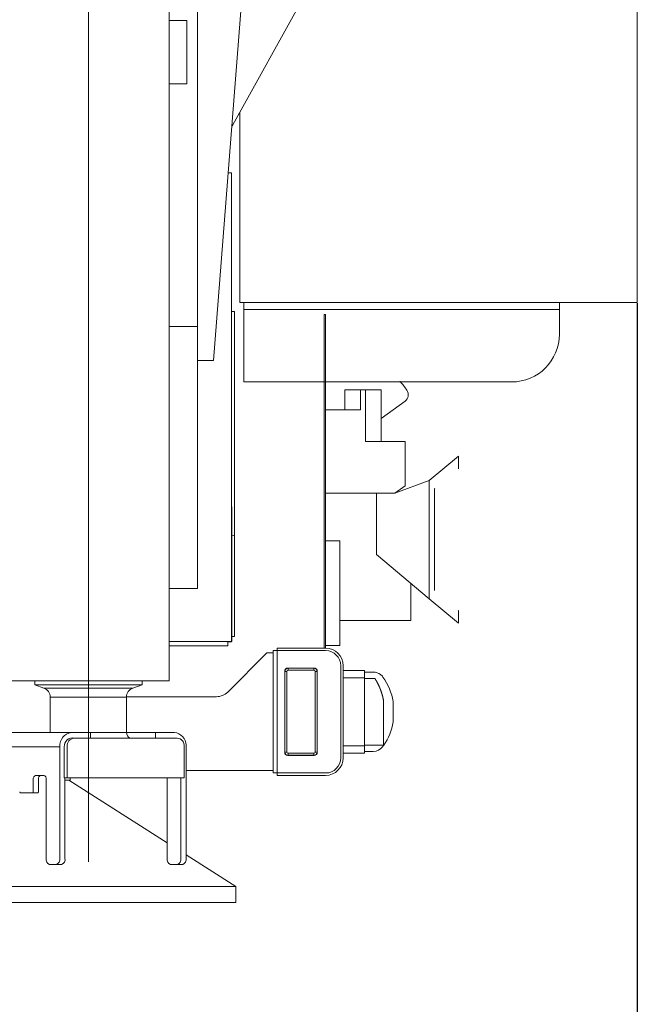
# Model space of a CAD drawing. Extents: x 0 to 59450, y 0 to 42050.
# Tile 180 of 256: x 38235 to 39011, y 19854 to 21093. Entities that reach past the tile are written whole.
import ezdxf

# ---------------------------------------------------------------- set-up
doc = ezdxf.new("R2010")
doc.units = 0
doc.header["$LTSCALE"] = 20
doc.header["$MEASUREMENT"] = 0
doc.layers.get('0').update_dxf_attribs({"linetype": 'CONTINUOUS'})
doc.layers.get('Defpoints').update_dxf_attribs({"linetype": 'CONTINUOUS'})
doc.dimstyles.new('DXF001', dxfattribs={"dimtxt": 3.1, "dimasz": 2, "dimexe": 2, "dimexo": 0.8, "dimgap": 0.09, "dimtad": 1, "dimdsep": 46, "dimtxsty": 'STANDARD', "dimcen": 0.09, "dimazin": 2, "dimtfac": 0.645161, "dimtdec": 4, "dimtmove": 0, "dimatfit": 3, "dimfxl": 1, "dimtvp": 0.66129, "dimtolj": 1, "dimtzin": 0, "dimarcsym": 0})

# ---------------------------------------------------------------- blocks, each defined once
blk = doc.blocks.new('_OPEN')
at = {"color": 0, "linetype": 'ByBlock', "lineweight": -2}
for p, q in [((-1, 0.166667), (0, 0)), ((0, 0), (-1, -0.166667)), ((0, 0), (-1, 0))]:
    blk.add_line(p, q, dxfattribs=at)
blk = doc.blocks.new('*D21')
at = {"color": 0, "linetype": 'Continuous', "lineweight": -2}
for p, q in [((39011.4, 20735.9), (39011.4, 18731.2)), ((25944.3, 20623.9), (25944.3, 18731.2)), ((39009.4, 18733.2), (25946.3, 18733.2))]:
    blk.add_line(p, q, dxfattribs=at)
at = {"layer": 'Defpoints', "color": 0, "linetype": 'Continuous'}
for p in [(39011.4, 20736.7), (25944.3, 20624.7), (25944.3, 18733.2)]:
    blk.add_point(p, dxfattribs=at)
at = {"color": 0, "linetype": 'Continuous', "lineweight": -2, "xscale": 2, "yscale": 2, "zscale": 2, "rotation": 180}
blk.add_blockref('_OPEN', (25944.3, 18733.2), dxfattribs=at)
at = {"color": 0, "linetype": 'Continuous', "lineweight": -2, "xscale": 2, "yscale": 2, "zscale": 2}
blk.add_blockref('_OPEN', (39011.4, 18733.2), dxfattribs=at)
at = {"color": 0, "linetype": 'Continuous', "lineweight": 13, "insert": (32696.8, 18783.3), "char_height": 100, "attachment_point": 5}
blk.add_mtext('\\A1;\\A1;13067', dxfattribs=at)

msp = doc.modelspace()

# ---------------------------------------------------------------- linework, layer by layer
at = {"color": 3, "linetype": 'Continuous', "lineweight": 13}
for p, q in [((39011.386, 21571.7), (39011.386, 20736.7)), ((38320.952, 21429.502), (38320.952, 20032.826)), ((38422.452, 20260.664), (38422.452, 21201.664)), ((38458.452, 21180.664), (38458.452, 20663.664)), ((38502.653, 20960.008), (38619.583, 21170.987)), ((38478.452, 20663.664), (38516.452, 21150.664)), ((38422.452, 21091.664), (38444.952, 21091.664)), ((38444.952, 21011.664), (38444.952, 21091.664)), ((38444.952, 21011.664), (38422.452, 21011.664)), ((38511.386, 20855.7), (38511.386, 20975.765)), ((39011.386, 20736.7), (39011.386, 20957.557)), ((38496.872, 20899.729), (38500.886, 20899.729)), ((38500.886, 20899.729), (38500.886, 20309.7)), ((38511.386, 20736.7), (38511.386, 20855.7)), ((39011.386, 20736.7), (38511.386, 20736.7)), ((38516.386, 20727.7), (38516.386, 20736.7)), ((38913.386, 20727.7), (38516.386, 20727.7)), ((38516.386, 20673.7), (38516.386, 20727.7)), ((38913.386, 20736.7), (38913.386, 20727.7)), ((38913.386, 20727.7), (38913.386, 20696.7)), ((38504.644, 20725.191), (38500.886, 20725.191)), ((38504.644, 20719.423), (38504.644, 20725.191)), ((38504.644, 20484.364), (38504.644, 20719.423)), ((38617.386, 20301.7), (38617.386, 20721.7)), ((38619.386, 20721.7), (38617.386, 20721.7)), ((38619.386, 20721.7), (38619.386, 20436.951)), ((38458.451, 20706.664), (38422.452, 20706.664)), ((38422.452, 20706.647), (38458.451, 20706.647)), ((38516.386, 20669.7), (38516.386, 20673.7)), ((38516.386, 20665.7), (38516.386, 20669.7)), ((38516.386, 20636.7), (38516.386, 20665.7)), ((38468.452, 20663.664), (38458.452, 20663.664)), ((38458.452, 20639.664), (38458.452, 20663.664)), ((38468.452, 20663.664), (38478.452, 20663.664)), ((38458.452, 20536.663), (38458.452, 20639.664)), ((38516.386, 20636.7), (38853.386, 20636.7)), ((38643.386, 20601.7), (38643.386, 20626.7)), ((38643.386, 20626.7), (38663.386, 20626.7)), ((38663.386, 20626.7), (38669.386, 20626.7)), ((38663.386, 20601.7), (38663.386, 20626.7)), ((38669.386, 20626.7), (38689.386, 20626.7)), ((38669.386, 20626.7), (38669.386, 20561.7)), ((38689.386, 20626.7), (38689.386, 20561.7)), ((38719.249, 20612.593), (38689.386, 20590.554)), ((38619.386, 20601.7), (38663.386, 20601.7)), ((38669.386, 20561.7), (38719.386, 20561.7)), ((38719.386, 20561.7), (38719.386, 20505.803)), ((38749.801, 20512.502), (38786.386, 20543.2)), ((38786.386, 20543.2), (38786.386, 20527.533)), ((38458.452, 20536.664), (38458.452, 20506.664)), ((38458.452, 20496.664), (38458.452, 20506.663)), ((38706.386, 20496.7), (38749.801, 20512.502)), ((38719.386, 20505.803), (38706.386, 20496.7)), ((38749.801, 20363.898), (38749.801, 20512.502)), ((38458.452, 20482.116), (38458.452, 20496.664)), ((38619.385, 20496.7), (38683.406, 20496.7)), ((38683.406, 20496.7), (38706.386, 20496.7)), ((38683.406, 20496.7), (38683.406, 20419.61)), ((38756.264, 20502.263), (38756.869, 20502.769)), ((38756.266, 20374.138), (38756.266, 20502.261)), ((38458.452, 20376.664), (38458.452, 20482.116)), ((38501.386, 20479.292), (38500.886, 20479.575)), ((38501.386, 20479.292), (38501.386, 20469.402)), ((38504.644, 20484.365), (38504.644, 20443.755)), ((38500.886, 20470.098), (38501.386, 20469.402)), ((38501.386, 20469.402), (38500.886, 20469.402)), ((38501.386, 20426.922), (38501.386, 20469.402)), ((38504.644, 20443.755), (38501.386, 20443.035)), ((38504.644, 20443.755), (38504.644, 20316.284)), ((38619.386, 20304.95), (38619.386, 20436.95)), ((38619.386, 20436.95), (38637.386, 20436.95)), ((38637.386, 20436.95), (38637.386, 20304.95)), ((38500.886, 20426.922), (38501.386, 20426.922)), ((38501.386, 20426.922), (38501.386, 20310.11)), ((38749.801, 20363.898), (38683.406, 20419.61)), ((38726.386, 20383.546), (38726.386, 20336.7)), ((38422.452, 20376.664), (38458.448, 20376.664)), ((38786.386, 20333.2), (38749.801, 20363.898)), ((38786.383, 20348.867), (38786.054, 20349.143)), ((38786.386, 20348.867), (38786.386, 20333.2)), ((38726.386, 20336.7), (38637.386, 20336.7)), ((38501.386, 20310.11), (38422.452, 20310.11)), ((38496.386, 20309.7), (38500.886, 20309.7)), ((38496.386, 20309.7), (38496.386, 20304.7)), ((38504.644, 20316.284), (38501.386, 20316.284)), ((38637.386, 20304.95), (38619.386, 20304.95)), ((38619.386, 20304.948), (38619.386, 20301.7)), ((38488.386, 20304.7), (38422.452, 20304.7)), ((38496.386, 20304.7), (38488.386, 20304.7)), ((38488.386, 20304.662), (38488.386, 20304.7)), ((38488.386, 20304.662), (38496.386, 20304.662)), ((38545.386, 20295.7), (38496.244, 20246.558)), ((38496.386, 20304.7), (38496.386, 20304.662)), ((38553.385, 20295.7), (38545.386, 20295.7)), ((38553.386, 20144.7), (38553.386, 20298.7)), ((38558.386, 20298.7), (38553.386, 20298.7)), ((38558.386, 20301.7), (38558.386, 20298.7)), ((38617.386, 20301.7), (38558.386, 20301.7)), ((38619.386, 20298.7), (38558.386, 20298.7)), ((38558.386, 20144.7), (38558.386, 20298.7)), ((38619.386, 20301.7), (38617.386, 20301.7)), ((38567.886, 20272.7), (38567.886, 20170.7)), ((38568.136, 20170.95), (38568.136, 20272.45)), ((38568.136, 20272.45), (38570.636, 20272.45)), ((38570.636, 20272.45), (38570.636, 20170.95)), ((38604.886, 20276.7), (38571.886, 20276.7)), ((38572.136, 20276.45), (38604.636, 20276.45)), ((38572.136, 20273.95), (38572.136, 20276.45)), ((38604.636, 20273.95), (38572.136, 20273.95)), ((38604.636, 20273.95), (38604.636, 20276.45)), ((38606.136, 20170.95), (38606.136, 20272.45)), ((38606.136, 20272.45), (38608.636, 20272.45)), ((38608.636, 20272.45), (38608.636, 20170.95)), ((38608.886, 20272.7), (38608.886, 20170.7)), ((38638.386, 20163.7), (38638.386, 20279.7)), ((38641.386, 20279.7), (38641.386, 20163.7)), ((38641.386, 20273.7), (38668.386, 20273.7)), ((38668.386, 20273.7), (38668.386, 20264.511)), ((38668.386, 20271.7), (38679.218, 20271.7)), ((38688.301, 20268.637), (38688.203, 20268.7)), ((38422.452, 20260.664), (38219.452, 20260.664)), ((38253.452, 20260.664), (38253.452, 20255.684)), ((38253.452, 20255.684), (38388.452, 20255.684)), ((38253.452, 20255.684), (38265.007, 20251.536)), ((38376.898, 20251.536), (38388.452, 20255.684)), ((38388.452, 20255.684), (38388.452, 20260.664)), ((38641.386, 20264.511), (38668.386, 20264.511)), ((38668.386, 20264.511), (38668.386, 20178.888)), ((38681.035, 20263.737), (38668.386, 20263.737)), ((38681.655, 20263.02), (38681.642, 20263.04)), ((38691.403, 20265.45), (38691.301, 20265.574)), ((38265.007, 20251.536), (38376.898, 20251.536)), ((38272.952, 20240.242), (38272.952, 20195.684)), ((38368.952, 20240.242), (38272.952, 20240.242)), ((38368.952, 20195.684), (38368.952, 20240.242)), ((38482.102, 20240.7), (38369.275, 20240.7)), ((38692.386, 20234.868), (38692.297, 20235.384)), ((38692.386, 20179.663), (38692.386, 20234.869)), ((38704.386, 20234.488), (38704.386, 20208.912)), ((38704.386, 20234.488), (38704.386, 20208.912)), ((38299.749, 20195.684), (37975.678, 20195.684)), ((38323.504, 20195.684), (38299.749, 20195.684)), ((38323.504, 20195.684), (38323.504, 20188.684)), ((38323.505, 20195.684), (38368.952, 20195.684)), ((38368.953, 20195.684), (38405.419, 20195.684)), ((38405.419, 20195.684), (38405.419, 20188.684)), ((38405.419, 20195.684), (38429.175, 20195.684)), ((38303.19, 20188.684), (38432.616, 20188.684)), ((37960.933, 20177.684), (38285.004, 20177.684)), ((38285.004, 20177.684), (38285.004, 20037.184)), ((38290.738, 20138.684), (38290.738, 20177.684)), ((38294.179, 20177.684), (38294.179, 20138.684)), ((38441.627, 20138.684), (38441.627, 20177.684)), ((38443.919, 20177.684), (38443.919, 20037.184)), ((38570.636, 20170.95), (38568.136, 20170.95)), ((38572.136, 20169.45), (38604.636, 20169.45)), ((38572.136, 20169.45), (38572.136, 20166.95)), ((38604.636, 20169.45), (38604.636, 20166.95)), ((38606.136, 20170.95), (38608.636, 20170.95)), ((38668.386, 20178.888), (38641.386, 20178.888)), ((38641.386, 20169.7), (38668.386, 20169.7)), ((38668.386, 20179.663), (38692.386, 20179.663)), ((38668.386, 20169.7), (38668.386, 20178.888)), ((38668.386, 20171.7), (38679.218, 20171.7)), ((38692.511, 20179.54), (38692.508, 20179.543)), ((38571.886, 20166.7), (38604.886, 20166.7)), ((38604.636, 20166.95), (38572.136, 20166.95)), ((38553.385, 20147.7), (38443.918, 20147.7)), ((38558.386, 20144.7), (38553.386, 20144.7)), ((38558.386, 20144.7), (38619.386, 20144.7)), ((38558.386, 20144.699), (38558.386, 20141.7)), ((38251.736, 20136.684), (38251.736, 20121.684)), ((38264.929, 20141.684), (38254.604, 20141.684)), ((38258.29, 20136.684), (38258.29, 20121.684)), ((38258.29, 20131.684), (38258.314, 20131.684)), ((38258.314, 20131.684), (38258.314, 20125.684)), ((38267.797, 20037.184), (38267.797, 20136.684)), ((38290.738, 20138.684), (38294.179, 20138.684)), ((38291.557, 20138.684), (38291.557, 20037.184)), ((38291.558, 20135.684), (38292.825, 20135.684)), ((38297.905, 20135.684), (38292.825, 20135.684)), ((38294.179, 20138.684), (38441.627, 20138.684)), ((38420.159, 20056.673), (38296.336, 20135.684)), ((38297.905, 20135.684), (38297.905, 20138.684)), ((38420.16, 20136.684), (38420.159, 20136.748)), ((38420.159, 20037.184), (38420.159, 20136.684)), ((38437.366, 20138.684), (38437.366, 20037.184)), ((38558.386, 20141.7), (38619.386, 20141.7)), ((38235.675, 20119.684), (38235.62, 20119.686)), ((38250.589, 20119.684), (38235.676, 20119.684)), ((38250.589, 20119.684), (38257.143, 20119.684)), ((38251.737, 20121.684), (38251.736, 20121.588)), ((38258.289, 20121.684), (38258.288, 20121.588)), ((38258.314, 20125.684), (38258.29, 20125.684)), ((38506.336, 20001.684), (38443.919, 20041.511)), ((38280.702, 20029.684), (38272.098, 20029.684)), ((38280.702, 20029.684), (38287.255, 20029.684)), ((38433.064, 20029.684), (38424.461, 20029.684)), ((38439.618, 20029.684), (38433.064, 20029.684)), ((37869.633, 20001.684), (38506.336, 20001.684)), ((38506.336, 19981.684), (38506.336, 20001.684)), ((38506.336, 19981.684), (37869.633, 19981.684))]:
    msp.add_line(p, q, dxfattribs=at)
for centre, radius, start, end in [((38546.386, 20935.771), 50, 151.00356, 154.16065), ((38853.386, 20696.7), 60, 270, 360), ((38606.386, 20546.7), 140, 34.664138, 40.444303), ((38713.311, 20620.639), 10, 306.42736, 394.66414), ((38619.386, 20279.7), 22, 0, 90), ((38619.386, 20279.7), 19, 0, 90), ((38571.886, 20272.7), 4, 90, 180), ((38572.136, 20272.45), 4, 90, 180), ((38572.136, 20272.45), 1.5, 90, 180), ((38604.636, 20272.45), 4, 0, 90), ((38604.636, 20272.45), 1.5, 0, 90), ((38604.886, 20272.7), 4, 0, 90), ((38679.218, 20256.7), 15, 52.731973, 90.000009), ((38687.769, 20267.81), 0.993, 78.423651, 86.377989), ((38687.812, 20267.959), 0.838, 70.504752, 79.296771), ((38687.855, 20268.059), 0.73, 61.556826, 71.08351), ((38688.206, 20268.7), 0.0122, 359.985902, 360.014098), ((38688.215, 20268.7), 0.00271, 359.947064, 360.052936), ((38688.216, 20268.7), 0.00193, 359.925835, 360.074165), ((38679.218, 20256.7), 15, 35.685325, 52.731973), ((38676.911, 20258.976), 6.297, 48.621178, 49.110415), ((38679.53, 20261.922), 2.356, 48.054137, 49.05351), ((38679.335, 20261.7), 2.651, 47.55833, 48.135574), ((38675.219, 20257.361), 8.631, 46.688572, 46.826172), ((38678.923, 20261.28), 3.239, 46.419256, 46.825697), ((38679.356, 20261.712), 2.628, 46.231725, 46.766816), ((38679.045, 20261.408), 3.062, 45.51819, 45.964904), ((38678.848, 20261.197), 3.351, 45.234841, 45.637998), ((38678.986, 20261.347), 3.148, 44.657918, 45.088758), ((38679.036, 20261.388), 3.083, 44.329498, 44.77187), ((38678.986, 20261.333), 3.157, 43.977476, 44.409624), ((38678.961, 20261.317), 3.186, 43.449096, 43.876313), ((38678.967, 20261.32), 3.179, 43.047924, 43.476539), ((38678.966, 20261.329), 3.174, 42.48638, 42.914939), ((38678.954, 20261.315), 3.192, 42.102578, 42.529127), ((38678.946, 20261.304), 3.206, 41.728997, 42.154128), ((38678.939, 20261.295), 3.217, 41.349535, 41.773695), ((38678.933, 20261.299), 3.219, 40.799083, 41.222254), ((38678.925, 20261.288), 3.232, 40.422172, 40.844126), ((38678.918, 20261.279), 3.243, 40.058535, 40.479424), ((38678.911, 20261.269), 3.256, 39.687938, 40.107732), ((38678.904, 20261.273), 3.258, 39.141796, 39.560593), ((38678.897, 20261.263), 3.27, 38.776708, 39.194429), ((38678.89, 20261.267), 3.273, 38.231917, 38.648671), ((38678.883, 20261.257), 3.285, 37.872267, 38.287995), ((38678.876, 20261.247), 3.296, 37.520784, 37.935585), ((38678.869, 20261.237), 3.308, 37.164267, 37.578083), ((38678.863, 20261.242), 3.31, 36.625483, 37.038412), ((38678.856, 20261.232), 3.321, 36.274308, 36.686304), ((38678.849, 20261.236), 3.324, 35.737027, 36.148169), ((38678.842, 20261.227), 3.335, 35.389735, 35.799971), ((38678.836, 20261.218), 3.345, 35.051566, 35.461016), ((38678.83, 20261.208), 3.356, 34.710036, 35.118695), ((38678.824, 20261.213), 3.359, 34.178828, 34.58665), ((38678.816, 20261.216), 3.363, 33.641034, 34.047864), ((38678.812, 20261.195), 3.378, 33.510755, 33.917129), ((38678.81, 20261.217), 3.368, 32.776249, 33.182578), ((38556.157, 20184.195), 148.199, 31.706953, 32.132665), ((38635.066, 20232.55), 55.654, 31.185356, 32.051944), ((38629.256, 20228.993), 62.466, 30.714282, 31.216818), ((38512.257, 20161.334), 197.618, 30.129251, 30.253321), ((38617.416, 20222.324), 76.052, 29.798961, 30.155856), ((38629.925, 20229.282), 61.739, 29.495384, 29.963978), ((38620.973, 20224.235), 72.016, 29.090469, 29.483724), ((38615.415, 20221.221), 78.338, 28.683969, 29.040343), ((38619.406, 20223.405), 73.788, 28.302871, 28.684069), ((38620.844, 20224.161), 72.164, 27.923279, 28.315118), ((38619.53, 20223.476), 73.646, 27.531409, 27.915383), ((38618.892, 20223.141), 74.367, 27.153266, 27.533691), ((38619.138, 20223.284), 74.083, 26.759134, 27.141724), ((38619.144, 20223.273), 74.082, 26.385319, 26.768569), ((38618.912, 20223.181), 74.331, 25.98651, 26.368988), ((38618.734, 20223.081), 74.534, 25.613936, 25.995904), ((38618.65, 20223.048), 74.624, 25.22676, 25.608852), ((38630.484, 20221.7), 75, 9.829093, 35.68534), ((38260.952, 20240.242), 12, 0, 70.253163), ((38380.952, 20240.242), 12, 109.74684, 180), ((38482.102, 20260.7), 20, 270, 315), ((38618.53, 20222.991), 74.757, 24.845295, 25.227248), ((38618.409, 20222.951), 74.884, 24.45207, 24.833934), ((38618.277, 20222.885), 75.031, 24.07476, 24.456418), ((38618.173, 20222.835), 75.147, 23.69565, 24.07732), ((38618.049, 20222.785), 75.28, 23.311452, 23.692971), ((38617.948, 20222.761), 75.383, 22.915499, 23.297043), ((38617.826, 20222.694), 75.521, 22.545319, 22.926731), ((38617.727, 20222.669), 75.622, 22.15251, 22.533977), ((38617.612, 20222.616), 75.749, 21.775745, 22.157113), ((38617.52, 20222.59), 75.844, 21.386488, 21.767955), ((38617.381, 20222.523), 75.998, 21.013657, 21.394894), ((38617.228, 20222.486), 76.154, 20.617531, 20.998547), ((38617.066, 20222.424), 76.327, 20.237571, 20.618247), ((38616.924, 20222.372), 76.478, 19.85666, 20.237161), ((38616.774, 20222.312), 76.64, 19.480763, 19.860986), ((38616.649, 20222.293), 76.764, 19.082725, 19.462857), ((38616.516, 20222.22), 76.914, 18.721747, 19.101673), ((38616.407, 20222.218), 77.017, 18.317375, 18.697281), ((38616.287, 20222.147), 77.154, 17.959853, 18.339625), ((38616.196, 20222.146), 77.24, 17.559617, 17.939446), ((38616.091, 20222.106), 77.353, 17.184813, 17.56457), ((38616.013, 20222.09), 77.432, 16.798902, 17.178772), ((38615.926, 20222.067), 77.522, 16.416945, 16.796829), ((38615.875, 20222.055), 77.575, 16.034561, 16.414689), ((38615.782, 20222.011), 77.676, 15.66676, 16.046867), ((38615.693, 20222.014), 77.761, 15.267166, 15.647299), ((38615.558, 20221.97), 77.903, 14.892096, 15.271988), ((38615.412, 20221.94), 78.051, 14.506661, 14.886291), ((38615.268, 20221.891), 78.203, 14.135107, 14.51444), ((38615.155, 20221.882), 78.315, 13.742346, 14.121565), ((38615.032, 20221.837), 78.446, 13.374079, 13.753096), ((38614.933, 20221.843), 78.54, 12.974118, 13.353075), ((38614.825, 20221.799), 78.655, 12.608747, 12.987577), ((38614.75, 20221.792), 78.73, 12.222624, 12.6015), ((38614.656, 20221.779), 78.825, 11.839015, 12.217805), ((38614.576, 20221.768), 78.905, 11.455682, 11.834493), ((38614.523, 20221.745), 78.962, 11.085397, 11.46432), ((38614.547, 20221.767), 78.933, 10.694155, 11.073587), ((38614.406, 20221.723), 79.08, 10.327257, 10.706345), ((38614.096, 20221.695), 79.39, 9.92877, 10.306726), ((38630.484, 20221.7), 75, 325.79604, 350.18255), ((38301.838, 20178.932), 16.881, 97.110026, 184.248079), ((38376.952, 20195.684), 8, 180, 241.04498), ((38427.611, 20179.584), 16.177, 0.271333, 84.453618), ((38301.075, 20178.531), 10.37, 78.227005, 184.695161), ((38304.595, 20178.342), 10.436, 97.73266, 183.615811), ((38431.554, 20178.624), 10.116, 354.65873, 443.972621), ((38400.53, 20175.816), 43.428, 2.463286, 5.079202), ((38571.886, 20170.7), 4, 180, 270), ((38572.136, 20170.95), 4, 180, 270), ((38572.136, 20170.95), 1.5, 180, 270), ((38604.636, 20170.95), 4, 270, 360), ((38604.636, 20170.95), 1.5, 270, 360), ((38604.886, 20170.7), 4, 270, 360), ((38679.218, 20186.7), 15, 269.99999, 324.31467), ((38630.484, 20221.7), 75, 324.31466, 325.79604), ((38682.386, 20169.244), 14.441, 46.132815, 46.171877), ((38688.63, 20175.677), 5.475, 46.51141, 46.590685), ((38687.999, 20175.104), 6.326, 45.892595, 45.936723), ((38686.739, 20173.839), 8.112, 45.6615, 45.69112), ((38687.802, 20174.781), 6.696, 46.495007, 46.533924), ((38686.843, 20173.975), 7.941, 45.450121, 45.481497), ((38686.123, 20172.965), 9.169, 46.643867, 46.671363), ((38686.421, 20173.493), 8.582, 45.639776, 45.668717), ((38686.439, 20173.546), 8.532, 45.451206, 45.480412), ((38686.157, 20173.025), 9.102, 46.454908, 46.482693), ((38685.919, 20173.005), 9.282, 45.452386, 45.479232), ((38685.808, 20172.646), 9.617, 46.455653, 46.481949), ((38685.639, 20172.708), 9.689, 45.452951, 45.478667), ((38685.404, 20172.486), 10.013, 45.359583, 45.384507), ((38685.236, 20172.049), 10.443, 46.362708, 46.386962), ((38685.021, 20172.061), 10.584, 45.454038, 45.47758), ((38684.793, 20171.599), 11.075, 46.269709, 46.292615), ((38684.546, 20171.592), 11.252, 45.360955, 45.383136), ((38684.343, 20171.353), 11.565, 45.455037, 45.476582), ((38684.04, 20171.067), 11.981, 45.36163, 45.382461), ((38683.782, 20170.515), 12.557, 46.27106, 46.291263), ((38683.498, 20170.476), 12.782, 45.456062, 45.475556), ((38683.175, 20170.171), 13.227, 45.362611, 45.38148), ((38682.817, 20169.803), 13.739, 45.362963, 45.381128), ((38682.479, 20169.128), 14.46, 46.27239, 46.289934), ((38682.1, 20169.029), 14.795, 45.457388, 45.47423), ((38619.386, 20163.7), 22, 270, 360), ((38619.386, 20163.7), 19, 270, 360), ((38256.123, 20137.489), 4.46, 109.898609, 190.402079), ((38262.447, 20137.621), 4.262, 107.626882, 192.708298), ((38263.58, 20137.588), 4.312, 347.896319, 431.777396), ((38404.537, 20135.007), 15.815, 12.880409, 13.443625), ((38414.185, 20137.161), 5.931, 12.222105, 13.369318), ((38413.377, 20136.986), 6.757, 11.565379, 12.219586), ((38397.183, 20133.905), 23.241, 10.854594, 11.002834), ((38411.758, 20136.708), 8.4, 10.349532, 10.802938), ((38413.349, 20136.963), 6.789, 10.042498, 10.639629), ((38412.129, 20136.754), 8.026, 9.503396, 9.996601), ((38411.345, 20136.63), 8.82, 9.011492, 9.452858), ((38411.835, 20136.71), 8.324, 8.527801, 8.997705), ((38412, 20136.731), 8.157, 8.076802, 8.557527), ((38411.778, 20136.713), 8.379, 7.517953, 7.984385), ((38411.665, 20136.689), 8.494, 7.118098, 7.57696), ((38411.662, 20136.694), 8.497, 6.621868, 7.079764), ((38411.644, 20136.686), 8.515, 6.210194, 6.666232), ((38411.58, 20136.685), 8.58, 5.718536, 6.169921), ((38411.543, 20136.675), 8.617, 5.309727, 5.757908), ((38411.504, 20136.679), 8.655, 4.814538, 5.259373), ((38411.481, 20136.686), 8.678, 4.316616, 4.758929), ((38411.444, 20136.679), 8.716, 3.903474, 4.342356), ((38411.426, 20136.661), 8.735, 3.574121, 4.010488), ((38411.391, 20136.683), 8.768, 2.984439, 3.417429), ((38411.384, 20136.668), 8.776, 2.649948, 3.080931), ((38411.373, 20136.68), 8.787, 2.140089, 2.568652), ((38411.35, 20136.666), 8.81, 1.801025, 2.226678), ((38411.278, 20136.678), 8.882, 1.285293, 1.705515), ((38411.351, 20136.668), 8.809, 0.938107, 1.35978), ((38411.539, 20136.687), 8.621, 0.407442, 0.836138), ((38237.099, 20121.498), 2.548, 191.280363, 193.616973), ((38237.298, 20121.543), 2.753, 193.532826, 195.64036), ((38237.334, 20121.562), 2.792, 195.828686, 197.861268), ((38237.065, 20121.472), 2.509, 197.777772, 200.026855), ((38236.881, 20121.394), 2.309, 199.782096, 202.200035), ((38236.765, 20121.346), 2.183, 202.182519, 204.690274), ((38236.632, 20121.278), 2.035, 204.506118, 207.137646), ((38236.487, 20121.2), 1.87, 207.047816, 209.839885), ((38236.354, 20121.118), 1.714, 209.666258, 212.633333), ((38236.236, 20121.039), 1.572, 212.540818, 215.674954), ((38236.126, 20120.953), 1.432, 215.450904, 218.779255), ((38236.03, 20120.871), 1.306, 218.614934, 222.131575), ((38235.944, 20120.788), 1.187, 221.938738, 225.670789), ((38235.874, 20120.713), 1.084, 225.522912, 229.446708), ((38235.816, 20120.638), 0.989, 229.209498, 233.34555), ((38235.772, 20120.575), 0.912, 233.207957, 237.507643), ((38235.736, 20120.514), 0.842, 237.34868, 241.84088), ((38235.709, 20120.463), 0.784, 241.748391, 246.382836), ((38235.695, 20120.424), 0.742, 246.186524, 250.906789), ((38235.689, 20120.41), 0.728, 251.030409, 255.68258), ((38235.679, 20120.367), 0.683, 255.578587, 260.390972), ((38235.671, 20120.31), 0.626, 260.260977, 265.37699), ((38250.465, 20121.035), 1.356, 275.277112, 280.658544), ((38250.647, 20120.267), 0.57, 276.908868, 286.869641), ((38250.605, 20120.4), 0.709, 287.012283, 292.499719), ((38250.023, 20121.384), 1.848, 297.503658, 299.273309), ((38250.468, 20120.596), 0.943, 299.097804, 303.012704), ((38250.53, 20120.542), 0.864, 301.535777, 306.184458), ((38250.391, 20120.718), 1.088, 306.606398, 310.389233), ((38250.255, 20120.857), 1.282, 310.996654, 314.30215), ((38250.213, 20120.891), 1.336, 314.587433, 317.899875), ((38250.132, 20120.964), 1.445, 317.87544, 321.061235), ((38249.999, 20121.062), 1.61, 321.348121, 324.31196), ((38249.863, 20121.154), 1.775, 324.448369, 327.225548), ((38249.732, 20121.229), 1.925, 327.467151, 330.109425), ((38249.591, 20121.306), 2.086, 330.198686, 332.704696), ((38249.436, 20121.375), 2.255, 332.947951, 335.324681), ((38249.284, 20121.443), 2.421, 335.366173, 337.627131), ((38249.129, 20121.499), 2.586, 337.780769, 339.937092), ((38248.985, 20121.547), 2.738, 340.045833, 342.111155), ((38248.838, 20121.59), 2.891, 342.184034, 344.162415), ((38248.709, 20121.62), 3.024, 344.295145, 346.200325), ((38248.574, 20121.649), 3.161, 346.267986, 348.098332), ((38248.48, 20121.665), 3.256, 348.157013, 349.934862), ((38248.394, 20121.677), 3.343, 350.002072, 351.729356), ((38248.303, 20121.687), 3.435, 351.770336, 353.442252), ((38248.154, 20121.694), 3.583, 353.6039, 355.192921), ((38248.228, 20121.69), 3.51, 355.169065, 356.771948), ((38248.446, 20121.68), 3.291, 356.72771, 358.410585), ((38257.016, 20121.037), 1.359, 275.273979, 280.649212), ((38257.199, 20120.269), 0.571, 276.888399, 286.842474), ((38257.157, 20120.401), 0.71, 286.984122, 292.47091), ((38256.575, 20121.387), 1.85, 297.455933, 299.225702), ((38257.02, 20120.596), 0.943, 299.097304, 303.013204), ((38257.082, 20120.543), 0.865, 301.488971, 306.140276), ((38256.944, 20120.717), 1.087, 306.604829, 310.390802), ((38256.808, 20120.858), 1.282, 310.942499, 314.251441), ((38256.766, 20120.89), 1.334, 314.585407, 317.901901), ((38256.686, 20120.965), 1.444, 317.81905, 321.009284), ((38256.553, 20121.06), 1.607, 321.345854, 324.314228), ((38256.417, 20121.153), 1.772, 324.446083, 327.227835), ((38256.287, 20121.227), 1.922, 327.464855, 330.111721), ((38256.146, 20121.302), 2.081, 330.25161, 332.762162), ((38255.992, 20121.376), 2.252, 332.890633, 335.271802), ((38255.841, 20121.441), 2.417, 335.364015, 337.629289), ((38255.686, 20121.495), 2.58, 337.833614, 339.99411), ((38255.542, 20121.545), 2.732, 340.043819, 342.113169), ((38255.395, 20121.586), 2.885, 342.23705, 344.219297), ((38255.266, 20121.618), 3.018, 344.293288, 346.202181), ((38255.132, 20121.644), 3.154, 346.321555, 348.155444), ((38255.038, 20121.664), 3.25, 348.155312, 349.936563), ((38254.952, 20121.672), 3.337, 350.056579, 351.787121), ((38254.86, 20121.683), 3.429, 351.825477, 353.500489), ((38254.713, 20121.694), 3.577, 353.602458, 355.194362), ((38254.785, 20121.686), 3.504, 355.225857, 356.831577), ((38255.003, 20121.676), 3.285, 356.785483, 358.471253), ((38274.38, 20035.976), 6.693, 169.602421, 250.069411), ((38278.164, 20036.122), 6.921, 291.50714, 368.83055), ((38285.146, 20035.878), 6.544, 288.803105, 371.517759), ((38426.828, 20035.995), 6.773, 169.880648, 248.624177), ((38430.699, 20036.025), 6.768, 290.456487, 369.870124), ((38437.251, 20036.023), 6.767, 290.455575, 369.882115)]:
    msp.add_arc(centre, radius, start, end, dxfattribs=at)

# ---------------------------------------------------------------- dimensions: what is measured, and where the dimension line sits
at = {"color": 7, "linetype": 'Continuous', "lineweight": 13}
dim = msp.add_linear_dim(base=(25944.331, 18733.174), p1=(39011.386, 20736.7), p2=(25944.331, 20624.721), text='\\A1;13067', dimstyle='DXF001', override={"dimtxt": 100, "dimasz": 2, "dimblk1": 'OPEN', "dimblk2": 'OPEN', "dimsah": 1}, dxfattribs=at)
dim.commit()
dim.dimension.update_dxf_attribs({"geometry": '*D21', "text_midpoint": (32696.759, 18733.174), "dimtype": 160})

doc.saveas('drawing.dxf')
